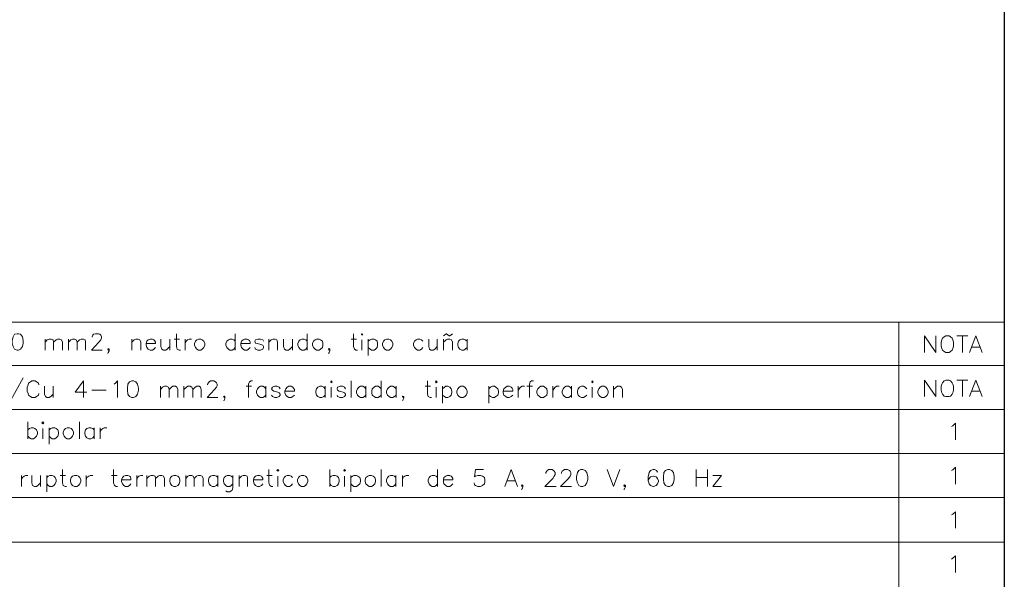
# Paper-space layout 'DGE_BT_007' of a CAD drawing. Header units: millimetres. Extents: x 8 to 202, y 3 to 294.
# Tile 12 of 14: x 108 to 202, y 55 to 109. Entities that reach past the tile are written whole.
import ezdxf

# ---------------------------------------------------------------- set-up
doc = ezdxf.new("R2010")
doc.units = ezdxf.units.MM
doc.layers.add('DGE_CONTORNOS', color=7, linetype='Continuous', lineweight=0)
doc.layers.add('DGE_DATOS', color=7, linetype='Continuous', lineweight=0)

# ---------------------------------------------------------------- blocks, each defined once
blk = doc.blocks.new('DGE_BT_007')
at = {"layer": 'DGE_CONTORNOS', "lineweight": 25}
blk.add_lwpolyline([(201.9723, 293.9063), (201.9723, 3.2456)], dxfattribs=at)
at = {"layer": 'DGE_CONTORNOS', "lineweight": 5}
for points in [[(23.5797, 79.742), (201.9723, 79.742)], [(191.9393, 79.742), (191.9393, 34.6993)], [(23.5797, 75.6357), (201.9723, 75.6357)], [(23.5797, 75.6357), (201.9723, 75.6357)], [(23.5797, 71.4447), (201.9723, 71.4447)], [(23.5797, 67.2537), (201.9723, 67.2537)], [(23.5797, 63.0627), (201.9723, 63.0627)], [(23.5797, 58.8294), (201.9723, 58.8294)]]:
    blk.add_lwpolyline(points, dxfattribs=at)
at = {"layer": 'DGE_CONTORNOS', "lineweight": 13}
for points in [[(108.077, 78.6414), (107.823, 78.599), (107.696, 78.345), (107.6113, 78.0064), (107.6113, 77.7524), (107.696, 77.4137), (107.823, 77.1597), (108.077, 77.075), (108.204, 77.075), (108.4157, 77.1597), (108.585, 77.4137), (108.6697, 77.7524), (108.6697, 78.0064), (108.585, 78.345), (108.4157, 78.599), (108.204, 78.6414), (108.077, 78.6414)], [(110.744, 78.1334), (110.744, 77.075)], [(110.744, 77.837), (110.9557, 78.0487), (111.125, 78.1334), (111.3367, 78.1334), (111.506, 78.0487), (111.5483, 77.837), (111.5483, 77.075)], [(111.5483, 77.837), (111.8023, 78.0487), (111.9293, 78.1334), (112.141, 78.1334), (112.3103, 78.0487), (112.395, 77.837), (112.395, 77.075)], [(112.9877, 78.1334), (112.9877, 77.075)], [(112.9877, 77.837), (113.1993, 78.0487), (113.3687, 78.1334), (113.5803, 78.1334), (113.7073, 78.0487), (113.792, 77.837), (113.792, 77.075)], [(113.792, 77.837), (114.0037, 78.0487), (114.173, 78.1334), (114.3847, 78.1334), (114.554, 78.0487), (114.5963, 77.837), (114.5963, 77.075)], [(115.2313, 78.3027), (115.2313, 78.345), (115.2737, 78.5144), (115.3583, 78.599), (115.5277, 78.6414), (115.824, 78.6414), (115.951, 78.599), (116.0357, 78.5144), (116.1203, 78.345), (116.1203, 78.218), (116.0357, 78.0487), (115.8663, 77.837), (115.1467, 77.075), (116.1627, 77.075)], [(118.999, 78.1334), (118.999, 77.075)], [(118.999, 77.837), (119.2107, 78.0487), (119.38, 78.1334), (119.5917, 78.1334), (119.761, 78.0487), (119.8457, 77.837), (119.8457, 77.075)], [(120.3537, 77.71), (121.2427, 77.71), (121.2427, 77.837), (121.158, 78.0064), (121.0733, 78.0487), (120.9463, 78.1334), (120.7347, 78.1334), (120.5653, 78.0487), (120.4383, 77.9217), (120.3537, 77.71), (120.3537, 77.5407), (120.4383, 77.329), (120.5653, 77.1597), (120.7347, 77.075), (120.9463, 77.075), (121.0733, 77.1597), (121.2427, 77.329)], [(121.7507, 78.1334), (121.7507, 77.4137), (121.8353, 77.1597), (122.0047, 77.075), (122.2163, 77.075), (122.3433, 77.1597), (122.5973, 77.4137)], [(122.5973, 78.1334), (122.5973, 77.075)], [(123.0207, 78.1334), (123.5287, 78.1334)], [(123.2323, 78.6414), (123.2323, 77.4137), (123.317, 77.1597), (123.4863, 77.075), (123.6133, 77.075)], [(124.079, 78.1334), (124.079, 77.075)], [(124.079, 77.71), (124.1637, 77.9217), (124.2907, 78.0487), (124.46, 78.1334), (124.6717, 78.1334)], [(125.349, 78.1334), (125.1797, 78.0487), (125.0527, 77.9217), (124.968, 77.71), (124.968, 77.5407), (125.0527, 77.329), (125.1797, 77.1597), (125.349, 77.075), (125.5607, 77.075), (125.6877, 77.1597), (125.857, 77.329), (125.9417, 77.5407), (125.9417, 77.71), (125.857, 77.9217), (125.6877, 78.0487), (125.5607, 78.1334), (125.349, 78.1334)], [(128.8203, 77.9217), (128.6933, 78.0487), (128.524, 78.1334), (128.3123, 78.1334), (128.1853, 78.0487), (128.016, 77.9217), (127.9313, 77.71), (127.9313, 77.5407), (128.016, 77.329), (128.1853, 77.1597), (128.3123, 77.075), (128.524, 77.075), (128.6933, 77.1597), (128.8203, 77.329)], [(128.8203, 78.6414), (128.8203, 77.075)], [(129.3707, 77.71), (130.2597, 77.71), (130.2597, 77.837), (130.175, 78.0064), (130.0903, 78.0487), (129.9633, 78.1334), (129.7093, 78.1334), (129.5823, 78.0487), (129.413, 77.9217), (129.3707, 77.71), (129.3707, 77.5407), (129.413, 77.329), (129.5823, 77.1597), (129.7093, 77.075), (129.9633, 77.075), (130.0903, 77.1597), (130.2597, 77.329)], [(131.5297, 77.9217), (131.445, 78.0487), (131.2333, 78.1334), (130.9793, 78.1334), (130.7677, 78.0487), (130.683, 77.9217), (130.7677, 77.7524), (130.937, 77.71), (131.2757, 77.6254), (131.445, 77.5407), (131.5297, 77.4137), (131.5297, 77.329), (131.445, 77.1597), (131.2333, 77.075), (130.9793, 77.075), (130.7677, 77.1597), (130.683, 77.329)], [(132.0377, 78.1334), (132.0377, 77.075)], [(132.0377, 77.837), (132.2493, 78.0487), (132.4187, 78.1334), (132.6303, 78.1334), (132.7997, 78.0487), (132.842, 77.837), (132.842, 77.075)], [(133.4347, 78.1334), (133.4347, 77.4137), (133.5193, 77.1597), (133.6887, 77.075), (133.9003, 77.075), (134.0273, 77.1597), (134.2813, 77.4137)], [(134.2813, 78.1334), (134.2813, 77.075)], [(135.6783, 77.9217), (135.5513, 78.0487), (135.382, 78.1334), (135.1703, 78.1334), (135.001, 78.0487), (134.874, 77.9217), (134.7893, 77.71), (134.7893, 77.5407), (134.874, 77.329), (135.001, 77.1597), (135.1703, 77.075), (135.382, 77.075), (135.5513, 77.1597), (135.6783, 77.329)], [(135.6783, 78.6414), (135.6783, 77.075)], [(136.5673, 78.1334), (136.4403, 78.0487), (136.271, 77.9217), (136.1863, 77.71), (136.1863, 77.5407), (136.271, 77.329), (136.4403, 77.1597), (136.5673, 77.075), (136.8213, 77.075), (136.9483, 77.1597), (137.1177, 77.329), (137.16, 77.5407), (137.16, 77.71), (137.1177, 77.9217), (136.9483, 78.0487), (136.8213, 78.1334), (136.5673, 78.1334)], [(139.8693, 78.1334), (140.3773, 78.1334)], [(140.081, 78.6414), (140.081, 77.4137), (140.1657, 77.1597), (140.2927, 77.075), (140.462, 77.075)], [(140.843, 78.599), (140.8853, 78.6414), (140.97, 78.599), (140.8853, 78.5144), (140.843, 78.599)], [(140.8853, 78.0487), (140.8853, 77.075)], [(141.478, 78.1334), (141.478, 76.567)], [(141.478, 77.9217), (141.6473, 78.0487), (141.7743, 78.1334), (142.0283, 78.1334), (142.1553, 78.0487), (142.3247, 77.9217), (142.367, 77.71), (142.367, 77.5407), (142.3247, 77.329), (142.1553, 77.1597), (142.0283, 77.075), (141.7743, 77.075), (141.6473, 77.1597), (141.478, 77.329)], [(143.2137, 78.1334), (143.0443, 78.0487), (142.9173, 77.9217), (142.8327, 77.71), (142.8327, 77.5407), (142.9173, 77.329), (143.0443, 77.1597), (143.2137, 77.075), (143.4253, 77.075), (143.5947, 77.1597), (143.7217, 77.329), (143.8063, 77.5407), (143.8063, 77.71), (143.7217, 77.9217), (143.5947, 78.0487), (143.4253, 78.1334), (143.2137, 78.1334)], [(146.685, 77.9217), (146.558, 78.0487), (146.3887, 78.1334), (146.177, 78.1334), (146.05, 78.0487), (145.8807, 77.9217), (145.796, 77.71), (145.796, 77.5407), (145.8807, 77.329), (146.05, 77.1597), (146.177, 77.075), (146.3887, 77.075), (146.558, 77.1597), (146.685, 77.329)], [(147.2353, 78.1334), (147.2353, 77.4137), (147.32, 77.1597), (147.447, 77.075), (147.6587, 77.075), (147.828, 77.1597), (148.0397, 77.4137)], [(148.0397, 78.1334), (148.0397, 77.075)], [(148.6323, 78.4297), (148.8863, 78.6414), (148.9287, 78.6414), (149.1827, 78.4297), (149.225, 78.4297), (149.479, 78.6414)], [(148.6323, 78.1334), (148.6323, 77.075)], [(148.6323, 77.837), (148.8863, 78.0487), (149.0133, 78.1334), (149.225, 78.1334), (149.3943, 78.0487), (149.479, 77.837), (149.479, 77.075)], [(150.876, 77.9217), (150.7067, 78.0487), (150.5797, 78.1334), (150.368, 78.1334), (150.1987, 78.0487), (150.0717, 77.9217), (149.987, 77.71), (149.987, 77.5407), (150.0717, 77.329), (150.1987, 77.1597), (150.368, 77.075), (150.5797, 77.075), (150.7067, 77.1597), (150.876, 77.329)], [(150.876, 78.1334), (150.876, 77.075)], [(194.3947, 76.8634), (194.3947, 78.4297), (195.453, 76.8634), (195.453, 78.4297)], [(196.4267, 78.4297), (196.2573, 78.345), (196.088, 78.218), (196.0457, 78.0487), (195.961, 77.837), (195.961, 77.456), (196.0457, 77.2444), (196.088, 77.075), (196.2573, 76.948), (196.4267, 76.8634), (196.723, 76.8634), (196.85, 76.948), (197.0193, 77.075), (197.0617, 77.2444), (197.1463, 77.456), (197.1463, 77.837), (197.0617, 78.0487), (197.0193, 78.218), (196.85, 78.345), (196.723, 78.4297), (196.4267, 78.4297)], [(197.4427, 78.4297), (198.501, 78.4297)], [(197.993, 78.4297), (197.993, 76.8634)], [(198.6703, 76.8634), (199.263, 78.4297), (199.8557, 76.8634)], [(116.84, 77.1597), (116.7553, 77.2444), (116.713, 77.1597), (116.7553, 77.075), (116.84, 77.1597), (116.84, 77.0327), (116.7553, 76.8634), (116.713, 76.7787)], [(137.8373, 77.1597), (137.7527, 77.2444), (137.7103, 77.1597), (137.7527, 77.075), (137.8373, 77.1597), (137.8373, 77.0327), (137.7527, 76.8634), (137.7103, 76.7787)], [(198.882, 77.3714), (199.644, 77.3714)], [(108.6697, 74.4504), (107.315, 72.0374)], [(110.1513, 73.773), (110.109, 73.9424), (109.9397, 74.0694), (109.8127, 74.154), (109.474, 74.154), (109.347, 74.0694), (109.1777, 73.9424), (109.1353, 73.773), (109.0507, 73.5614), (109.0507, 73.1804), (109.1353, 72.9687), (109.1777, 72.7994), (109.347, 72.6724), (109.474, 72.5877), (109.8127, 72.5877), (109.9397, 72.6724), (110.109, 72.7994), (110.1513, 72.9687)], [(114.3847, 74.154), (113.6227, 73.0957), (114.7233, 73.0957)], [(114.3847, 74.154), (114.3847, 72.5877)], [(117.3057, 73.8577), (117.4327, 73.9424), (117.6443, 74.154), (117.6443, 72.5877)], [(118.999, 74.154), (118.7873, 74.0694), (118.618, 73.8577), (118.5757, 73.4767), (118.5757, 73.265), (118.618, 72.884), (118.7873, 72.6724), (118.999, 72.5877), (119.1683, 72.5877), (119.38, 72.6724), (119.5493, 72.884), (119.634, 73.265), (119.634, 73.4767), (119.5493, 73.8577), (119.38, 74.0694), (119.1683, 74.154), (118.999, 74.154)], [(126.1957, 73.773), (126.1957, 73.8577), (126.2803, 73.9847), (126.365, 74.0694), (126.492, 74.154), (126.7883, 74.154), (126.9577, 74.0694), (127.0423, 73.9847), (127.127, 73.8577), (127.127, 73.6884), (127.0423, 73.5614), (126.873, 73.3497), (126.1533, 72.5877), (127.1693, 72.5877)], [(130.4713, 74.154), (130.3443, 74.154), (130.175, 74.0694), (130.0903, 73.8577), (130.0903, 72.5877)], [(137.922, 74.0694), (137.9643, 74.154), (138.049, 74.0694), (137.9643, 73.9847), (137.922, 74.0694)], [(139.8693, 74.154), (139.8693, 72.5877)], [(142.7057, 74.154), (142.7057, 72.5877)], [(147.1083, 74.154), (147.1083, 72.884), (147.193, 72.6724), (147.3623, 72.5877), (147.4893, 72.5877)], [(147.8703, 74.0694), (147.955, 74.154), (148.0397, 74.0694), (147.955, 73.9847), (147.8703, 74.0694)], [(157.1837, 74.154), (157.0143, 74.154), (156.8873, 74.0694), (156.8027, 73.8577), (156.8027, 72.5877)], [(162.7293, 74.0694), (162.7717, 74.154), (162.8563, 74.0694), (162.7717, 73.9847), (162.7293, 74.0694)], [(194.3947, 72.6724), (194.3947, 74.2387), (195.453, 72.6724), (195.453, 74.2387)], [(196.4267, 74.2387), (196.2573, 74.154), (196.088, 73.9847), (196.0457, 73.8577), (195.961, 73.646), (195.961, 73.265), (196.0457, 73.011), (196.088, 72.884), (196.2573, 72.7147), (196.4267, 72.6724), (196.723, 72.6724), (196.85, 72.7147), (197.0193, 72.884), (197.0617, 73.011), (197.1463, 73.265), (197.1463, 73.646), (197.0617, 73.8577), (197.0193, 73.9847), (196.85, 74.154), (196.723, 74.2387), (196.4267, 74.2387)], [(197.4427, 74.2387), (198.501, 74.2387)], [(197.993, 74.2387), (197.993, 72.6724)], [(198.6703, 72.6724), (199.263, 74.2387), (199.8557, 72.6724)], [(110.7017, 73.646), (110.7017, 72.884), (110.7863, 72.6724), (110.9133, 72.5877), (111.125, 72.5877), (111.2943, 72.6724), (111.506, 72.884)], [(111.506, 73.646), (111.506, 72.5877)], [(115.189, 73.265), (116.5437, 73.265)], [(121.7083, 73.646), (121.7083, 72.5877)], [(121.7083, 73.3497), (121.92, 73.5614), (122.0893, 73.646), (122.301, 73.646), (122.4703, 73.5614), (122.555, 73.3497), (122.555, 72.5877)], [(122.555, 73.3497), (122.7667, 73.5614), (122.8937, 73.646), (123.1477, 73.646), (123.2747, 73.5614), (123.3593, 73.3497), (123.3593, 72.5877)], [(123.952, 73.646), (123.952, 72.5877)], [(123.952, 73.3497), (124.206, 73.5614), (124.333, 73.646), (124.5447, 73.646), (124.714, 73.5614), (124.7987, 73.3497), (124.7987, 72.5877)], [(124.7987, 73.3497), (125.0103, 73.5614), (125.1797, 73.646), (125.3913, 73.646), (125.5183, 73.5614), (125.603, 73.3497), (125.603, 72.5877)], [(129.8787, 73.646), (130.3867, 73.646)], [(131.7413, 73.392), (131.6143, 73.5614), (131.445, 73.646), (131.2333, 73.646), (131.064, 73.5614), (130.937, 73.392), (130.8523, 73.1804), (130.8523, 73.011), (130.937, 72.7994), (131.064, 72.6724), (131.2333, 72.5877), (131.445, 72.5877), (131.6143, 72.6724), (131.7413, 72.7994)], [(131.7413, 73.646), (131.7413, 72.5877)], [(133.096, 73.392), (133.0113, 73.5614), (132.7997, 73.646), (132.588, 73.646), (132.3763, 73.5614), (132.2917, 73.392), (132.3763, 73.265), (132.5033, 73.1804), (132.8843, 73.0957), (133.0113, 73.011), (133.096, 72.884), (133.096, 72.7994), (133.0113, 72.6724), (132.7997, 72.5877), (132.588, 72.5877), (132.3763, 72.6724), (132.2917, 72.7994)], [(133.5617, 73.1804), (134.4507, 73.1804), (134.4507, 73.3497), (134.366, 73.4767), (134.3237, 73.5614), (134.1543, 73.646), (133.9427, 73.646), (133.7733, 73.5614), (133.6463, 73.392), (133.5617, 73.1804), (133.5617, 73.011), (133.6463, 72.7994), (133.7733, 72.6724), (133.9427, 72.5877), (134.1543, 72.5877), (134.3237, 72.6724), (134.4507, 72.7994)], [(137.3717, 73.392), (137.2447, 73.5614), (137.0753, 73.646), (136.8637, 73.646), (136.6943, 73.5614), (136.5673, 73.392), (136.4827, 73.1804), (136.4827, 73.011), (136.5673, 72.7994), (136.6943, 72.6724), (136.8637, 72.5877), (137.0753, 72.5877), (137.2447, 72.6724), (137.3717, 72.7994)], [(137.3717, 73.646), (137.3717, 72.5877)], [(137.9643, 73.5614), (137.9643, 72.5877)], [(139.319, 73.392), (139.2343, 73.5614), (139.0227, 73.646), (138.811, 73.646), (138.557, 73.5614), (138.5147, 73.392), (138.557, 73.265), (138.7263, 73.1804), (139.1073, 73.0957), (139.2343, 73.011), (139.319, 72.884), (139.319, 72.7994), (139.2343, 72.6724), (139.0227, 72.5877), (138.811, 72.5877), (138.557, 72.6724), (138.5147, 72.7994)], [(141.2663, 73.392), (141.1393, 73.5614), (140.97, 73.646), (140.7583, 73.646), (140.589, 73.5614), (140.462, 73.392), (140.3773, 73.1804), (140.3773, 73.011), (140.462, 72.7994), (140.589, 72.6724), (140.7583, 72.5877), (140.97, 72.5877), (141.1393, 72.6724), (141.2663, 72.7994)], [(141.2663, 73.646), (141.2663, 72.5877)], [(142.7057, 73.392), (142.5363, 73.5614), (142.4093, 73.646), (142.1553, 73.646), (142.0283, 73.5614), (141.859, 73.392), (141.8167, 73.1804), (141.8167, 73.011), (141.859, 72.7994), (142.0283, 72.6724), (142.1553, 72.5877), (142.4093, 72.5877), (142.5363, 72.6724), (142.7057, 72.7994)], [(144.145, 73.392), (143.9757, 73.5614), (143.8063, 73.646), (143.5947, 73.646), (143.4677, 73.5614), (143.2983, 73.392), (143.2137, 73.1804), (143.2137, 73.011), (143.2983, 72.7994), (143.4677, 72.6724), (143.5947, 72.5877), (143.8063, 72.5877), (143.9757, 72.6724), (144.145, 72.7994)], [(144.145, 73.646), (144.145, 72.5877)], [(146.8967, 73.646), (147.4047, 73.646)], [(147.955, 73.5614), (147.955, 72.5877)], [(148.5477, 73.646), (148.5477, 72.0374)], [(148.5477, 73.392), (148.717, 73.5614), (148.844, 73.646), (149.0557, 73.646), (149.225, 73.5614), (149.352, 73.392), (149.4367, 73.1804), (149.4367, 73.011), (149.352, 72.7994), (149.225, 72.6724), (149.0557, 72.5877), (148.844, 72.5877), (148.717, 72.6724), (148.5477, 72.7994)], [(150.2833, 73.646), (150.114, 73.5614), (149.987, 73.392), (149.9023, 73.1804), (149.9023, 73.011), (149.987, 72.7994), (150.114, 72.6724), (150.2833, 72.5877), (150.495, 72.5877), (150.6643, 72.6724), (150.7913, 72.7994), (150.876, 73.011), (150.876, 73.1804), (150.7913, 73.392), (150.6643, 73.5614), (150.495, 73.646), (150.2833, 73.646)], [(152.9503, 73.646), (152.9503, 72.0374)], [(152.9503, 73.392), (153.1197, 73.5614), (153.289, 73.646), (153.5007, 73.646), (153.6277, 73.5614), (153.797, 73.392), (153.8817, 73.1804), (153.8817, 73.011), (153.797, 72.7994), (153.6277, 72.6724), (153.5007, 72.5877), (153.289, 72.5877), (153.1197, 72.6724), (152.9503, 72.7994)], [(154.305, 73.1804), (155.2363, 73.1804), (155.2363, 73.3497), (155.1517, 73.4767), (155.067, 73.5614), (154.8977, 73.646), (154.686, 73.646), (154.559, 73.5614), (154.3897, 73.392), (154.305, 73.1804), (154.305, 73.011), (154.3897, 72.7994), (154.559, 72.6724), (154.686, 72.5877), (154.8977, 72.5877), (155.067, 72.6724), (155.2363, 72.7994)], [(155.7443, 73.646), (155.7443, 72.5877)], [(155.7443, 73.1804), (155.829, 73.392), (155.956, 73.5614), (156.1253, 73.646), (156.337, 73.646)], [(156.5487, 73.646), (157.099, 73.646)], [(157.9033, 73.646), (157.7763, 73.5614), (157.607, 73.392), (157.5223, 73.1804), (157.5223, 73.011), (157.607, 72.7994), (157.7763, 72.6724), (157.9033, 72.5877), (158.1573, 72.5877), (158.2843, 72.6724), (158.4537, 72.7994), (158.496, 73.011), (158.496, 73.1804), (158.4537, 73.392), (158.2843, 73.5614), (158.1573, 73.646), (157.9033, 73.646)], [(159.0463, 73.646), (159.0463, 72.5877)], [(159.0463, 73.1804), (159.131, 73.392), (159.258, 73.5614), (159.4273, 73.646), (159.639, 73.646)], [(160.8243, 73.392), (160.6973, 73.5614), (160.528, 73.646), (160.3163, 73.646), (160.147, 73.5614), (160.02, 73.392), (159.9353, 73.1804), (159.9353, 73.011), (160.02, 72.7994), (160.147, 72.6724), (160.3163, 72.5877), (160.528, 72.5877), (160.6973, 72.6724), (160.8243, 72.7994)], [(160.8243, 73.646), (160.8243, 72.5877)], [(162.2637, 73.392), (162.0943, 73.5614), (161.9673, 73.646), (161.7557, 73.646), (161.5863, 73.5614), (161.4593, 73.392), (161.3747, 73.1804), (161.3747, 73.011), (161.4593, 72.7994), (161.5863, 72.6724), (161.7557, 72.5877), (161.9673, 72.5877), (162.0943, 72.6724), (162.2637, 72.7994)], [(162.7717, 73.5614), (162.7717, 72.5877)], [(163.703, 73.646), (163.5337, 73.5614), (163.4067, 73.392), (163.322, 73.1804), (163.322, 73.011), (163.4067, 72.7994), (163.5337, 72.6724), (163.703, 72.5877), (163.9147, 72.5877), (164.084, 72.6724), (164.211, 72.7994), (164.2957, 73.011), (164.2957, 73.1804), (164.211, 73.392), (164.084, 73.5614), (163.9147, 73.646), (163.703, 73.646)], [(164.8037, 73.646), (164.8037, 72.5877)], [(164.8037, 73.3497), (165.0577, 73.5614), (165.1847, 73.646), (165.3963, 73.646), (165.5657, 73.5614), (165.6503, 73.3497), (165.6503, 72.5877)], [(198.882, 73.1804), (199.644, 73.1804)], [(127.8467, 72.6724), (127.8043, 72.7147), (127.7197, 72.6724), (127.8043, 72.5877), (127.8467, 72.6724), (127.8467, 72.503), (127.8043, 72.3337), (127.7197, 72.2914)], [(144.8647, 72.6724), (144.78, 72.7147), (144.7377, 72.6724), (144.78, 72.5877), (144.8647, 72.6724), (144.8647, 72.503), (144.78, 72.3337), (144.7377, 72.2914)], [(109.093, 70.2594), (109.093, 68.6507)], [(110.4477, 70.1747), (110.5323, 70.2594), (110.617, 70.1747), (110.5323, 70.09), (110.4477, 70.1747)], [(114.0037, 70.2594), (114.0037, 68.6507)], [(109.093, 69.4974), (109.2623, 69.6244), (109.4317, 69.709), (109.6433, 69.709), (109.7703, 69.6244), (109.9397, 69.4974), (110.0243, 69.2857), (110.0243, 69.1164), (109.9397, 68.9047), (109.7703, 68.7354), (109.6433, 68.6507), (109.4317, 68.6507), (109.2623, 68.7354), (109.093, 68.9047)], [(110.5323, 69.6244), (110.5323, 68.6507)], [(111.125, 69.709), (111.125, 68.1427)], [(111.125, 69.4974), (111.2943, 69.6244), (111.4213, 69.709), (111.6753, 69.709), (111.8023, 69.6244), (111.9717, 69.4974), (112.014, 69.2857), (112.014, 69.1164), (111.9717, 68.9047), (111.8023, 68.7354), (111.6753, 68.6507), (111.4213, 68.6507), (111.2943, 68.7354), (111.125, 68.9047)], [(112.8607, 69.709), (112.6913, 69.6244), (112.5643, 69.4974), (112.4797, 69.2857), (112.4797, 69.1164), (112.5643, 68.9047), (112.6913, 68.7354), (112.8607, 68.6507), (113.0723, 68.6507), (113.2417, 68.7354), (113.3687, 68.9047), (113.4533, 69.1164), (113.4533, 69.2857), (113.3687, 69.4974), (113.2417, 69.6244), (113.0723, 69.709), (112.8607, 69.709)], [(115.4007, 69.4974), (115.2737, 69.6244), (115.1043, 69.709), (114.8927, 69.709), (114.7233, 69.6244), (114.5963, 69.4974), (114.5117, 69.2857), (114.5117, 69.1164), (114.5963, 68.9047), (114.7233, 68.7354), (114.8927, 68.6507), (115.1043, 68.6507), (115.2737, 68.7354), (115.4007, 68.9047)], [(115.4007, 69.709), (115.4007, 68.6507)], [(115.9933, 69.709), (115.9933, 68.6507)], [(115.9933, 69.2857), (116.078, 69.4974), (116.2473, 69.6244), (116.3743, 69.709), (116.6283, 69.709)], [(196.9347, 69.836), (197.0617, 69.8784), (197.3157, 70.1324), (197.3157, 68.566)], [(112.395, 65.7297), (112.395, 64.4597), (112.4797, 64.2057), (112.649, 64.121), (112.776, 64.121)], [(117.2633, 65.7297), (117.2633, 64.4597), (117.348, 64.2057), (117.5173, 64.121), (117.6443, 64.121)], [(132.0377, 65.7297), (132.0377, 64.4597), (132.1223, 64.2057), (132.2917, 64.121), (132.4187, 64.121)], [(132.7997, 65.645), (132.8843, 65.7297), (132.969, 65.645), (132.8843, 65.5604), (132.7997, 65.645)], [(137.8373, 65.7297), (137.8373, 64.121)], [(139.1497, 65.645), (139.2343, 65.7297), (139.319, 65.645), (139.2343, 65.5604), (139.1497, 65.645)], [(142.7057, 65.7297), (142.7057, 64.121)], [(148.082, 65.7297), (148.082, 64.121)], [(152.4423, 65.7297), (151.6803, 65.7297), (151.5957, 65.0524), (151.6803, 65.0947), (151.892, 65.1794), (152.146, 65.1794), (152.3577, 65.0947), (152.527, 64.9677), (152.5693, 64.756), (152.5693, 64.5867), (152.527, 64.375), (152.3577, 64.2057), (152.146, 64.121), (151.892, 64.121), (151.6803, 64.2057), (151.5957, 64.2904), (151.5533, 64.4597)], [(154.4743, 64.121), (155.067, 65.7297), (155.6597, 64.121)], [(158.369, 65.3487), (158.369, 65.4334), (158.4537, 65.5604), (158.496, 65.645), (158.6653, 65.7297), (158.9617, 65.7297), (159.0887, 65.645), (159.1733, 65.5604), (159.258, 65.4334), (159.258, 65.264), (159.1733, 65.0947), (159.0463, 64.883), (158.2843, 64.121), (159.3427, 64.121)], [(159.8507, 65.3487), (159.8507, 65.4334), (159.9353, 65.5604), (160.02, 65.645), (160.147, 65.7297), (160.4433, 65.7297), (160.6127, 65.645), (160.6973, 65.5604), (160.7397, 65.4334), (160.7397, 65.264), (160.6973, 65.0947), (160.528, 64.883), (159.766, 64.121), (160.8243, 64.121)], [(161.7133, 65.7297), (161.5017, 65.645), (161.3747, 65.4334), (161.29, 65.0524), (161.29, 64.7984), (161.3747, 64.4597), (161.5017, 64.2057), (161.7133, 64.121), (161.8827, 64.121), (162.0943, 64.2057), (162.2637, 64.4597), (162.3483, 64.7984), (162.3483, 65.0524), (162.2637, 65.4334), (162.0943, 65.645), (161.8827, 65.7297), (161.7133, 65.7297)], [(164.211, 65.7297), (164.8037, 64.121), (165.3963, 65.7297)], [(168.9947, 65.4757), (168.91, 65.645), (168.6983, 65.7297), (168.5713, 65.7297), (168.3173, 65.645), (168.1903, 65.4334), (168.1057, 65.0524), (168.1057, 64.6714), (168.1903, 64.375), (168.3173, 64.2057), (168.5713, 64.121), (168.6137, 64.121), (168.8677, 64.2057), (168.9947, 64.375), (169.0793, 64.5867), (169.0793, 64.6714), (168.9947, 64.883), (168.8677, 65.0524), (168.6137, 65.0947), (168.5713, 65.0947), (168.3173, 65.0524), (168.1903, 64.883), (168.1057, 64.6714)], [(169.9683, 65.7297), (169.7567, 65.645), (169.5873, 65.4334), (169.545, 65.0524), (169.545, 64.7984), (169.5873, 64.4597), (169.7567, 64.2057), (169.9683, 64.121), (170.1377, 64.121), (170.3493, 64.2057), (170.5187, 64.4597), (170.561, 64.7984), (170.561, 65.0524), (170.5187, 65.4334), (170.3493, 65.645), (170.1377, 65.7297), (169.9683, 65.7297)], [(172.6777, 65.7297), (172.6777, 64.121)], [(173.736, 65.7297), (173.736, 64.121)], [(196.9347, 65.645), (197.0617, 65.6874), (197.3157, 65.9414), (197.3157, 64.3327)], [(108.5003, 65.1794), (108.5003, 64.121)], [(108.5003, 64.756), (108.585, 64.9677), (108.7543, 65.0947), (108.8813, 65.1794), (109.093, 65.1794)], [(109.474, 65.1794), (109.474, 64.4597), (109.5587, 64.2057), (109.728, 64.121), (109.9397, 64.121), (110.0667, 64.2057), (110.3207, 64.4597)], [(110.3207, 65.1794), (110.3207, 64.121)], [(110.9133, 65.1794), (110.9133, 63.613)], [(110.9133, 64.9677), (111.0403, 65.0947), (111.2097, 65.1794), (111.4213, 65.1794), (111.5907, 65.0947), (111.7177, 64.9677), (111.8023, 64.756), (111.8023, 64.5867), (111.7177, 64.375), (111.5907, 64.2057), (111.4213, 64.121), (111.2097, 64.121), (111.0403, 64.2057), (110.9133, 64.375)], [(112.1833, 65.1794), (112.6913, 65.1794)], [(113.538, 65.1794), (113.3687, 65.0947), (113.2417, 64.9677), (113.157, 64.756), (113.157, 64.5867), (113.2417, 64.375), (113.3687, 64.2057), (113.538, 64.121), (113.7497, 64.121), (113.919, 64.2057), (114.046, 64.375), (114.1307, 64.5867), (114.1307, 64.756), (114.046, 64.9677), (113.919, 65.0947), (113.7497, 65.1794), (113.538, 65.1794)], [(114.6387, 65.1794), (114.6387, 64.121)], [(114.6387, 64.756), (114.7233, 64.9677), (114.8927, 65.0947), (115.0197, 65.1794), (115.2737, 65.1794)], [(117.0517, 65.1794), (117.602, 65.1794)], [(118.0253, 64.756), (118.9143, 64.756), (118.9143, 64.883), (118.872, 65.0524), (118.7873, 65.0947), (118.618, 65.1794), (118.4063, 65.1794), (118.237, 65.0947), (118.11, 64.9677), (118.0253, 64.756), (118.0253, 64.5867), (118.11, 64.375), (118.237, 64.2057), (118.4063, 64.121), (118.618, 64.121), (118.7873, 64.2057), (118.9143, 64.375)], [(119.4647, 65.1794), (119.4647, 64.121)], [(119.4647, 64.756), (119.5493, 64.9677), (119.6763, 65.0947), (119.8457, 65.1794), (120.0573, 65.1794)], [(120.4383, 65.1794), (120.4383, 64.121)], [(120.4383, 64.883), (120.65, 65.0947), (120.8193, 65.1794), (121.031, 65.1794), (121.2003, 65.0947), (121.2427, 64.883), (121.2427, 64.121)], [(121.2427, 64.883), (121.4967, 65.0947), (121.6237, 65.1794), (121.8353, 65.1794), (122.0047, 65.0947), (122.0893, 64.883), (122.0893, 64.121)], [(122.9783, 65.1794), (122.809, 65.0947), (122.682, 64.9677), (122.5973, 64.756), (122.5973, 64.5867), (122.682, 64.375), (122.809, 64.2057), (122.9783, 64.121), (123.19, 64.121), (123.3593, 64.2057), (123.4863, 64.375), (123.571, 64.5867), (123.571, 64.756), (123.4863, 64.9677), (123.3593, 65.0947), (123.19, 65.1794), (122.9783, 65.1794)], [(124.1213, 65.1794), (124.1213, 64.121)], [(124.1213, 64.883), (124.333, 65.0947), (124.46, 65.1794), (124.714, 65.1794), (124.841, 65.0947), (124.9257, 64.883), (124.9257, 64.121)], [(124.9257, 64.883), (125.1373, 65.0947), (125.3067, 65.1794), (125.5183, 65.1794), (125.6877, 65.0947), (125.7723, 64.883), (125.7723, 64.121)], [(127.1693, 64.9677), (127.0423, 65.0947), (126.873, 65.1794), (126.6613, 65.1794), (126.492, 65.0947), (126.365, 64.9677), (126.2803, 64.756), (126.2803, 64.5867), (126.365, 64.375), (126.492, 64.2057), (126.6613, 64.121), (126.873, 64.121), (127.0423, 64.2057), (127.1693, 64.375)], [(127.1693, 65.1794), (127.1693, 64.121)], [(128.6087, 64.9677), (128.4393, 65.0947), (128.3123, 65.1794), (128.0583, 65.1794), (127.9313, 65.0947), (127.762, 64.9677), (127.7197, 64.756), (127.7197, 64.5867), (127.762, 64.375), (127.9313, 64.2057), (128.0583, 64.121), (128.3123, 64.121), (128.4393, 64.2057), (128.6087, 64.375)], [(128.6087, 65.1794), (128.6087, 63.994), (128.524, 63.7824), (128.4393, 63.6977), (128.3123, 63.613), (128.0583, 63.613), (127.9313, 63.6977)], [(129.2013, 65.1794), (129.2013, 64.121)], [(129.2013, 64.883), (129.413, 65.0947), (129.5823, 65.1794), (129.794, 65.1794), (129.9633, 65.0947), (130.0057, 64.883), (130.0057, 64.121)], [(130.556, 64.756), (131.445, 64.756), (131.445, 64.883), (131.3603, 65.0524), (131.318, 65.0947), (131.1487, 65.1794), (130.937, 65.1794), (130.7677, 65.0947), (130.6407, 64.9677), (130.556, 64.756), (130.556, 64.5867), (130.6407, 64.375), (130.7677, 64.2057), (130.937, 64.121), (131.1487, 64.121), (131.318, 64.2057), (131.445, 64.375)], [(131.826, 65.1794), (132.334, 65.1794)], [(132.8843, 65.0947), (132.8843, 64.121)], [(134.2813, 64.9677), (134.1543, 65.0947), (133.985, 65.1794), (133.7733, 65.1794), (133.604, 65.0947), (133.477, 64.9677), (133.3923, 64.756), (133.3923, 64.5867), (133.477, 64.375), (133.604, 64.2057), (133.7733, 64.121), (133.985, 64.121), (134.1543, 64.2057), (134.2813, 64.375)], [(135.128, 65.1794), (134.9587, 65.0947), (134.8317, 64.9677), (134.747, 64.756), (134.747, 64.5867), (134.8317, 64.375), (134.9587, 64.2057), (135.128, 64.121), (135.3397, 64.121), (135.509, 64.2057), (135.636, 64.375), (135.7207, 64.5867), (135.7207, 64.756), (135.636, 64.9677), (135.509, 65.0947), (135.3397, 65.1794), (135.128, 65.1794)], [(137.8373, 64.9677), (137.9643, 65.0947), (138.1337, 65.1794), (138.3453, 65.1794), (138.5147, 65.0947), (138.6417, 64.9677), (138.7263, 64.756), (138.7263, 64.5867), (138.6417, 64.375), (138.5147, 64.2057), (138.3453, 64.121), (138.1337, 64.121), (137.9643, 64.2057), (137.8373, 64.375)], [(139.2343, 65.0947), (139.2343, 64.121)], [(139.827, 65.1794), (139.827, 63.613)], [(139.827, 64.9677), (139.9963, 65.0947), (140.1233, 65.1794), (140.3773, 65.1794), (140.5043, 65.0947), (140.6737, 64.9677), (140.7583, 64.756), (140.7583, 64.5867), (140.6737, 64.375), (140.5043, 64.2057), (140.3773, 64.121), (140.1233, 64.121), (139.9963, 64.2057), (139.827, 64.375)], [(141.5627, 65.1794), (141.4357, 65.0947), (141.2663, 64.9677), (141.1817, 64.756), (141.1817, 64.5867), (141.2663, 64.375), (141.4357, 64.2057), (141.5627, 64.121), (141.7743, 64.121), (141.9437, 64.2057), (142.113, 64.375), (142.1553, 64.5867), (142.1553, 64.756), (142.113, 64.9677), (141.9437, 65.0947), (141.7743, 65.1794), (141.5627, 65.1794)], [(144.1027, 64.9677), (143.9757, 65.0947), (143.8063, 65.1794), (143.5947, 65.1794), (143.4253, 65.0947), (143.2983, 64.9677), (143.2137, 64.756), (143.2137, 64.5867), (143.2983, 64.375), (143.4253, 64.2057), (143.5947, 64.121), (143.8063, 64.121), (143.9757, 64.2057), (144.1027, 64.375)], [(144.1027, 65.1794), (144.1027, 64.121)], [(144.7377, 65.1794), (144.7377, 64.121)], [(144.7377, 64.756), (144.78, 64.9677), (144.9493, 65.0947), (145.0763, 65.1794), (145.3303, 65.1794)], [(148.082, 64.9677), (147.955, 65.0947), (147.7857, 65.1794), (147.574, 65.1794), (147.4047, 65.0947), (147.2777, 64.9677), (147.193, 64.756), (147.193, 64.5867), (147.2777, 64.375), (147.4047, 64.2057), (147.574, 64.121), (147.7857, 64.121), (147.955, 64.2057), (148.082, 64.375)], [(148.6323, 64.756), (149.5213, 64.756), (149.5213, 64.883), (149.4367, 65.0524), (149.352, 65.0947), (149.225, 65.1794), (148.971, 65.1794), (148.844, 65.0947), (148.6747, 64.9677), (148.6323, 64.756), (148.6323, 64.5867), (148.6747, 64.375), (148.844, 64.2057), (148.971, 64.121), (149.225, 64.121), (149.352, 64.2057), (149.5213, 64.375)], [(154.686, 64.6714), (155.448, 64.6714)], [(172.6777, 64.9677), (173.736, 64.9677)], [(174.244, 64.121), (175.0907, 65.1794), (174.244, 65.1794)], [(156.1677, 64.2057), (156.1253, 64.2904), (156.0407, 64.2057), (156.1253, 64.121), (156.1677, 64.2057), (156.1677, 64.0787), (156.1253, 63.9094), (156.0407, 63.8247)], [(165.9467, 64.2057), (165.862, 64.2904), (165.7773, 64.2057), (165.862, 64.121), (165.9467, 64.2057), (165.9467, 64.0787), (165.862, 63.9094), (165.7773, 63.8247)], [(174.244, 64.121), (175.0907, 64.121)], [(196.9347, 61.4117), (197.0617, 61.4964), (197.3157, 61.708), (197.3157, 60.1417)], [(196.9347, 57.2207), (197.0617, 57.3054), (197.3157, 57.517), (197.3157, 55.9507)]]:
    blk.add_lwpolyline(points, dxfattribs=at)
at = {"layer": 'DGE_DATOS', "flags": 1}
for tag, p in [('NORMA', (12, -5)), ('LAMINA', (12, -8)), ('PAGINA_PDF', (12, -11))]:
    blk.add_attdef(tag, p, '', height=1.5, dxfattribs=at)

psp = doc.layouts.new('DGE_BT_007')

# ---------------------------------------------------------------- block references
psp.add_blockref('DGE_BT_007', (0, 0))

doc.saveas('drawing.dxf')
